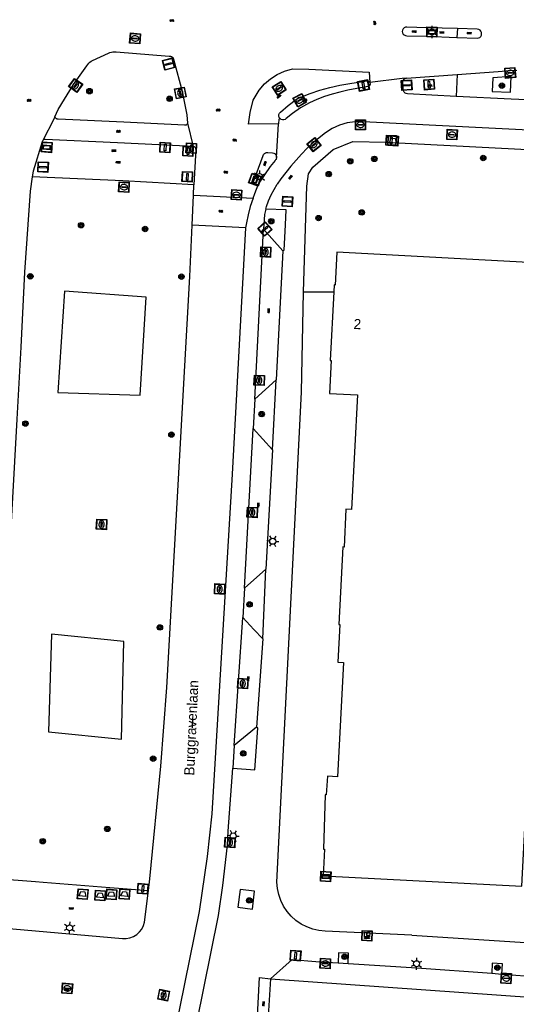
# Model space of a CAD drawing. Header units: metres. Extents: x 93870 to 95789, y 463036 to 464040.
# Tile 185 of 256: x 94787 to 94836, y 463271 to 463368. Entities that reach past the tile are written whole.
import ezdxf
from ezdxf.enums import TextEntityAlignment as Align

# ---------------------------------------------------------------- set-up
doc = ezdxf.new("R2010")
doc.units = ezdxf.units.M
doc.header["$LTSCALE"] = 25.4
for name, color, linetype in [('B_BEBOUWINGSGRENS_0', 1, 'Continuous'), ('Q_AFVAL_APART_PLAATS_0', 7, 'Continuous'), ('Q_AFVALBAK_0', 7, 'Continuous'), ('Q_BOOM_0', 3, 'Continuous'), ('Q_DRUKKNOPPAAL_0', 132, 'Continuous'), ('Q_ELEKTRAKAST_0', 7, 'Continuous'), ('Q_GASPUT_0', 7, 'Continuous'), ('Q_INSPECTIE_OF_RIOOLPUT_0', 253, 'Continuous'), ('Q_KOLK_0', 254, 'Continuous'), ('Q_LICHTMAST_0', 2, 'Continuous'), ('Q_STRAATNAAMBORD_0', 7, 'Continuous'), ('Q_VERKEERSBORDPAAL_0', 40, 'Continuous'), ('Q_VERKEERSREGELINSTALLATIEPAAL', 40, 'Continuous'), ('Q_WATERLEIDINGPUT_0', 5, 'Continuous'), ('S_GBKN_SYMBOOL_GV_GROOT_0', 7, 'Continuous'), ('S_GBKN_SYMBOOL_OV_GROOT_0', 7, 'Continuous'), ('T_CULTUURGRENS_0', 76, 'Continuous'), ('T_HEK_0', 57, 'Continuous'), ('T_MUUR_30CM_0', 10, 'Continuous'), ('V_WEGGRENS_0', 7, 'Continuous'), ('Z_GBKN_HUISNUMMER_0', 252, 'Continuous'), ('Z_STRAATNAAM_0', 252, 'Continuous')]:
    doc.layers.add(name, color=color, linetype=linetype)

# ---------------------------------------------------------------- blocks, each defined once
blk = doc.blocks.new('Q_AFVALBAK')
for points in [[(-0.5, 0.5), (0.5, 0.5), (0.5, -0.5), (-0.5, -0.5)], [(-0.336, 0.197), (0.331, 0.197), (0.19, -0.251), (-0.196, -0.251)]]:
    blk.add_lwpolyline(points, close=True)
blk.add_lwpolyline([(-0.442, 0.464), (0.438, 0.464, -0.414214), (0.459, 0.442), (0.459, -0.437, -0.414214), (0.438, -0.459), (-0.442, -0.459, -0.414214), (-0.463, -0.437), (-0.463, 0.442), (-0.463, 0.444), (-0.463, 0.446), (-0.463, 0.448), (-0.462, 0.45), (-0.461, 0.451), (-0.46, 0.453), (-0.459, 0.455), (-0.458, 0.456), (-0.457, 0.457), (-0.456, 0.459), (-0.454, 0.46), (-0.453, 0.461), (-0.451, 0.462), (-0.449, 0.462), (-0.447, 0.463), (-0.446, 0.463), (-0.444, 0.464), (-0.442, 0.464)], format="xyb")
blk = doc.blocks.new('Q_AFVAL_APART_PLAATS')
for points in [[(-0.5, 0.5), (0.5, 0.5), (0.5, -0.5), (-0.5, -0.5)], [(-0.336, 0.197), (0.331, 0.197), (0.19, -0.251), (-0.196, -0.251)]]:
    blk.add_lwpolyline(points, close=True)
blk.add_lwpolyline([(-0.442, 0.464), (0.438, 0.464, -0.414214), (0.459, 0.442), (0.459, -0.437, -0.414214), (0.438, -0.459), (-0.442, -0.459, -0.414214), (-0.463, -0.437), (-0.463, 0.442, -0.414214), (-0.442, 0.464)], format="xyb")
blk = doc.blocks.new('Q_STRAATNAAMBORD')
for points in [[(-0.5, 0.5), (0.5, 0.5), (0.5, -0.5), (-0.5, -0.5)], [(-0.369, 0.22), (0.358, 0.22), (0.358, -0.214), (-0.369, -0.214)]]:
    blk.add_lwpolyline(points, close=True)
for points in [[(-0.442, 0.464), (0.438, 0.464, -0.414214), (0.459, 0.442), (0.459, -0.437, -0.414214), (0.438, -0.459), (-0.442, -0.459, -0.414214), (-0.463, -0.437), (-0.463, 0.442), (-0.463, 0.444), (-0.463, 0.446), (-0.463, 0.448), (-0.462, 0.45), (-0.461, 0.451), (-0.46, 0.453), (-0.459, 0.455), (-0.458, 0.456), (-0.457, 0.457), (-0.456, 0.459), (-0.454, 0.46), (-0.453, 0.461), (-0.451, 0.462), (-0.449, 0.462), (-0.447, 0.463), (-0.446, 0.463), (-0.444, 0.464), (-0.442, 0.464)], [(-0.287, 0.16), (0.281, 0.16, -0.414214), (0.303, 0.139), (0.303, -0.134, -0.414214), (0.281, -0.156), (-0.287, -0.156, -0.414214), (-0.308, -0.134), (-0.308, 0.139), (-0.308, 0.14), (-0.308, 0.142), (-0.307, 0.144), (-0.307, 0.146), (-0.306, 0.148), (-0.305, 0.149), (-0.304, 0.151), (-0.303, 0.152), (-0.302, 0.154), (-0.3, 0.155), (-0.299, 0.156), (-0.297, 0.157), (-0.296, 0.158), (-0.294, 0.159), (-0.292, 0.159), (-0.29, 0.16), (-0.288, 0.16), (-0.287, 0.16)]]:
    blk.add_lwpolyline(points, format="xyb")
blk = doc.blocks.new('Q_ELEKTRAKAST')
for points in [[(-0.5, 0.5), (0.5, 0.5), (0.5, -0.5), (-0.5, -0.5)], [(-0.262, 0.264), (0.25, 0.264), (0.25, 0.187), (-0.262, 0.187)], [(-0.262, 0.107), (0.25, 0.107), (0.25, -0.332), (-0.262, -0.332)]]:
    blk.add_lwpolyline(points, close=True)
blk.add_lwpolyline([(-0.442, 0.464), (0.438, 0.464, -0.414214), (0.459, 0.442), (0.459, -0.437, -0.414214), (0.438, -0.459), (-0.442, -0.459, -0.414214), (-0.463, -0.437), (-0.463, 0.442), (-0.463, 0.444), (-0.463, 0.446), (-0.463, 0.448), (-0.462, 0.45), (-0.461, 0.451), (-0.46, 0.453), (-0.459, 0.455), (-0.458, 0.456), (-0.457, 0.457), (-0.456, 0.459), (-0.454, 0.46), (-0.453, 0.461), (-0.451, 0.462), (-0.449, 0.462), (-0.447, 0.463), (-0.446, 0.463), (-0.444, 0.464), (-0.442, 0.464)], format="xyb")
blk.add_lwpolyline([(-0.177, 0.001, -1), (-0.177, -0.069, -1)], format="xyb", close=True)
blk.add_lwpolyline([(0.044, 0.088), (-0.056, -0.112), (0.044, -0.112), (-0.056, -0.312)])
blk = doc.blocks.new('Q_LICHTMAST')
for points in [[(-0.26, 0.15), (-0.52, 0.3)], [(0, 0.3), (0, 0.6)], [(0.26, 0.15), (0.52, 0.3)], [(-0.26, -0.15), (-0.52, -0.3)], [(0, -0.3), (0, -0.6)], [(0.26, -0.15), (0.52, -0.3)]]:
    blk.add_lwpolyline(points)
blk.add_circle((0, 0), 0.3)
blk = doc.blocks.new('Q_VERKEERSREGELINSTALLATIEPAAL')
for points in [[(-0.5, 0.5), (0.5, 0.5), (0.5, -0.5), (-0.5, -0.5)], [(-0.08, 0.333), (0.071, 0.333), (0.071, -0.329), (-0.08, -0.329)]]:
    blk.add_lwpolyline(points, close=True)
blk.add_lwpolyline([(-0.442, 0.464), (0.438, 0.464, -0.414214), (0.459, 0.442), (0.459, -0.437, -0.414214), (0.438, -0.459), (-0.442, -0.459, -0.414214), (-0.463, -0.437), (-0.463, 0.442), (-0.463, 0.444), (-0.463, 0.446), (-0.463, 0.448), (-0.462, 0.45), (-0.461, 0.451), (-0.46, 0.453), (-0.459, 0.455), (-0.458, 0.456), (-0.457, 0.457), (-0.456, 0.459), (-0.454, 0.46), (-0.453, 0.461), (-0.451, 0.462), (-0.449, 0.462), (-0.447, 0.463), (-0.446, 0.463), (-0.444, 0.464), (-0.442, 0.464)], format="xyb")
blk = doc.blocks.new('Q_VERKEERSBORDPAAL')
for points in [[(-0.5, 0.5), (0.5, 0.5), (0.5, -0.5), (-0.5, -0.5)], [(-0.08, 0.333), (0.071, 0.333), (0.071, -0.329), (-0.08, -0.329)]]:
    blk.add_lwpolyline(points, close=True)
blk.add_lwpolyline([(-0.442, 0.464), (0.438, 0.464, -0.414214), (0.459, 0.442), (0.459, -0.437, -0.414214), (0.438, -0.459), (-0.442, -0.459, -0.414214), (-0.463, -0.437), (-0.463, 0.442), (-0.463, 0.444), (-0.463, 0.446), (-0.463, 0.448), (-0.462, 0.45), (-0.461, 0.451), (-0.46, 0.453), (-0.459, 0.455), (-0.458, 0.456), (-0.457, 0.457), (-0.456, 0.459), (-0.454, 0.46), (-0.453, 0.461), (-0.451, 0.462), (-0.449, 0.462), (-0.447, 0.463), (-0.446, 0.463), (-0.444, 0.464), (-0.442, 0.464)], format="xyb")
blk = doc.blocks.new('Q_DRUKKNOPPAAL')
for points in [[(-0.5, 0.5), (0.5, 0.5), (0.5, -0.5), (-0.5, -0.5)], [(-0.08, 0.333), (0.071, 0.333), (0.071, -0.329), (-0.08, -0.329)]]:
    blk.add_lwpolyline(points, close=True)
blk.add_lwpolyline([(-0.442, 0.464), (0.438, 0.464, -0.414214), (0.459, 0.442), (0.459, -0.437, -0.414214), (0.438, -0.459), (-0.442, -0.459, -0.414214), (-0.463, -0.437), (-0.463, 0.442), (-0.463, 0.444), (-0.463, 0.446), (-0.463, 0.448), (-0.462, 0.45), (-0.461, 0.451), (-0.46, 0.453), (-0.459, 0.455), (-0.458, 0.456), (-0.457, 0.457), (-0.456, 0.459), (-0.454, 0.46), (-0.453, 0.461), (-0.451, 0.462), (-0.449, 0.462), (-0.447, 0.463), (-0.446, 0.463), (-0.444, 0.464), (-0.442, 0.464)], format="xyb")
blk = doc.blocks.new('Q_INSPECTIE_OF_RIOOLPUT')
blk.add_lwpolyline([(-0.5, 0.5), (0.5, 0.5), (0.5, -0.5), (-0.5, -0.5)], close=True)
for points in [[(-0.442, 0.464), (0.438, 0.464, -0.414214), (0.459, 0.442), (0.459, -0.437, -0.414214), (0.438, -0.459), (-0.442, -0.459, -0.414214), (-0.463, -0.437), (-0.463, 0.442), (-0.463, 0.444), (-0.463, 0.446), (-0.463, 0.448), (-0.462, 0.45), (-0.461, 0.451), (-0.46, 0.453), (-0.459, 0.455), (-0.458, 0.456), (-0.457, 0.457), (-0.456, 0.459), (-0.454, 0.46), (-0.453, 0.461), (-0.451, 0.462), (-0.449, 0.462), (-0.447, 0.463), (-0.446, 0.463), (-0.444, 0.464), (-0.442, 0.464)], [(-0.345, 0.105, 0.380426), (-0.276, -0.18)], [(-0.008, 0.266, 0.240218), (-0.345, 0.105)], [(-0.194, 0.045, 0.853344), (-0.194, -0.032)], [(0.331, 0.111, 0.240191), (-0.008, 0.266)], [(0.185, -0.032, 0.849746), (0.185, 0.045)], [(0.267, -0.176, 0.380426), (0.331, 0.111)], [(-0.276, -0.18, 0.148452), (0.012, -0.257)], [(0.012, -0.257, 0.131742), (0.267, -0.176)]]:
    blk.add_lwpolyline(points, format="xyb")
for points in [[(-0.194, 0.045), (0.185, 0.045)], [(0.185, -0.032), (-0.194, -0.032)]]:
    blk.add_lwpolyline(points)
blk = doc.blocks.new('Q_KOLK')
blk.add_lwpolyline([(-0.5, 0.5), (0.5, 0.5), (0.5, -0.5), (-0.5, -0.5)], close=True)
for points in [[(-0.442, 0.464), (0.438, 0.464, -0.414214), (0.459, 0.442), (0.459, -0.437, -0.414214), (0.438, -0.459), (-0.442, -0.459, -0.414214), (-0.463, -0.437), (-0.463, 0.442, -0.414214), (-0.442, 0.464)], [(-0.345, 0.105, 0.380426), (-0.276, -0.18)], [(-0.008, 0.266, 0.240218), (-0.345, 0.105)], [(-0.194, 0.045, 0.853344), (-0.194, -0.032)], [(0.331, 0.111, 0.240191), (-0.008, 0.266)], [(0.185, -0.032, 0.849746), (0.185, 0.045)], [(0.267, -0.176, 0.380426), (0.331, 0.111)], [(-0.276, -0.18, 0.148452), (0.012, -0.257)], [(0.012, -0.257, 0.131742), (0.267, -0.176)]]:
    blk.add_lwpolyline(points, format="xyb")
for points in [[(-0.194, 0.045), (0.185, 0.045)], [(0.185, -0.032), (-0.194, -0.032)]]:
    blk.add_lwpolyline(points)
blk = doc.blocks.new('Q_GASPUT')
blk.add_lwpolyline([(-0.5, 0.5), (0.5, 0.5), (0.5, -0.5), (-0.5, -0.5)], close=True)
for points in [[(-0.442, 0.464), (0.438, 0.464, -0.414214), (0.459, 0.442), (0.459, -0.437, -0.414214), (0.438, -0.459), (-0.442, -0.459, -0.414214), (-0.463, -0.437), (-0.463, 0.442), (-0.463, 0.444), (-0.463, 0.446), (-0.463, 0.448), (-0.462, 0.45), (-0.461, 0.451), (-0.46, 0.453), (-0.459, 0.455), (-0.458, 0.456), (-0.457, 0.457), (-0.456, 0.459), (-0.454, 0.46), (-0.453, 0.461), (-0.451, 0.462), (-0.449, 0.462), (-0.447, 0.463), (-0.446, 0.463), (-0.444, 0.464), (-0.442, 0.464)], [(-0.345, 0.105, 0.380426), (-0.276, -0.18)], [(-0.008, 0.266, 0.240218), (-0.345, 0.105)], [(-0.194, 0.045, 0.853344), (-0.194, -0.032)], [(0.331, 0.111, 0.240191), (-0.008, 0.266)], [(0.185, -0.032, 0.849746), (0.185, 0.045)], [(0.267, -0.176, 0.380426), (0.331, 0.111)], [(-0.276, -0.18, 0.148452), (0.012, -0.257)], [(0.012, -0.257, 0.131742), (0.267, -0.176)]]:
    blk.add_lwpolyline(points, format="xyb")
for points in [[(-0.194, 0.045), (0.185, 0.045)], [(0.185, -0.032), (-0.194, -0.032)]]:
    blk.add_lwpolyline(points)
blk = doc.blocks.new('Q_WATERLEIDINGPUT')
blk.add_lwpolyline([(-0.5, 0.5), (0.5, 0.5), (0.5, -0.5), (-0.5, -0.5)], close=True)
for points in [[(-0.442, 0.464), (0.438, 0.464, -0.414214), (0.459, 0.442), (0.459, -0.437, -0.414214), (0.438, -0.459), (-0.442, -0.459, -0.414214), (-0.463, -0.437), (-0.463, 0.442), (-0.463, 0.444), (-0.463, 0.446), (-0.463, 0.448), (-0.462, 0.45), (-0.461, 0.451), (-0.46, 0.453), (-0.459, 0.455), (-0.458, 0.456), (-0.457, 0.457), (-0.456, 0.459), (-0.454, 0.46), (-0.453, 0.461), (-0.451, 0.462), (-0.449, 0.462), (-0.447, 0.463), (-0.446, 0.463), (-0.444, 0.464), (-0.442, 0.464)], [(-0.345, 0.105, 0.380426), (-0.276, -0.18)], [(-0.008, 0.266, 0.240218), (-0.345, 0.105)], [(-0.194, 0.045, 0.853344), (-0.194, -0.032)], [(0.331, 0.111, 0.240191), (-0.008, 0.266)], [(0.185, -0.032, 0.849746), (0.185, 0.045)], [(0.267, -0.176, 0.380426), (0.331, 0.111)], [(-0.276, -0.18, 0.148452), (0.012, -0.257)], [(0.012, -0.257, 0.131742), (0.267, -0.176)]]:
    blk.add_lwpolyline(points, format="xyb")
for points in [[(-0.194, 0.045), (0.185, 0.045)], [(0.185, -0.032), (-0.194, -0.032)]]:
    blk.add_lwpolyline(points)
blk = doc.blocks.new('Q_BOOM')
for radius in [0.27, 0.18, 0.09]:
    blk.add_circle((0, 0), radius)
blk = doc.blocks.new('S_GBKN_SYMBOOL_OV_GROOT')
for points in [[(-0.21875, 0.0625), (0.21875, 0.0625)], [(-0.21875, 0), (0.21875, 0)], [(-0.1875, 0.0625), (-0.1875, 0)], [(-0.125, 0.09375), (-0.125, 0.0625)], [(-0.125, 0), (-0.125, -0.0625)], [(-0.0625, 0.0625), (-0.0625, 0)], [(0, 0.09375), (0, 0.0625)], [(0, 0), (0, -0.0625)], [(0.0625, 0.0625), (0.0625, 0)], [(0.125, 0.09375), (0.125, 0.0625)], [(0.125, 0), (0.125, -0.0625)], [(0.1875, 0.0625), (0.1875, 0)], [(-0.21875, -0.0625), (0.21875, -0.0625)], [(-0.1875, -0.0625), (-0.1875, -0.09375)], [(-0.0625, -0.0625), (-0.0625, -0.09375)], [(0.0625, -0.0625), (0.0625, -0.09375)], [(0.1875, -0.0625), (0.1875, -0.09375)]]:
    blk.add_lwpolyline(points)
blk = doc.blocks.new('S_GBKN_SYMBOOL_GV_GROOT')
for points in [[(-0.1875, 0.03125), (-0.09375, 0.09375)], [(-0.1875, -0.0625), (0.0625, 0.09375)], [(-0.1875, 0.09375), (0.125, -0.09375)], [(-0.1875, 0), (-0.03125, -0.09375)], [(-0.125, -0.09375), (0.1875, 0.09375)], [(-0.0625, 0.09375), (0.1875, -0.0625)], [(0.03125, -0.09375), (0.1875, 0)], [(0.09375, 0.09375), (0.1875, 0.03125)]]:
    blk.add_lwpolyline(points)

msp = doc.modelspace()

# ---------------------------------------------------------------- linework, layer by layer
at = {"layer": 'B_BEBOUWINGSGRENS_0'}
for points in [[(94874.801, 463342.37), (94869.36, 463342.7), (94869.32, 463342.08), (94839.76, 463343.64), (94839.78, 463344.02), (94818.4, 463345.16), (94818.23, 463341.91), (94818.12, 463341.92), (94818.085, 463341.241)], [(94818.085, 463341.241), (94817.73, 463334.45), (94817.84, 463334.44), (94817.67, 463331.18), (94820.44, 463331.03), (94819.84, 463319.7), (94819.29, 463319.72), (94819.1, 463315.98), (94818.99, 463315.99), (94818.58, 463308.32), (94818.69, 463308.31), (94818.49, 463304.57), (94819.04, 463304.54), (94818.45, 463293.25), (94817.45, 463293.3), (94817.35, 463291.45), (94817.24, 463291.45), (94817.055, 463286.087), (94817.165, 463286.082), (94817.05, 463283.438), (94836.697, 463282.428), (94837.573, 463299.709)]]:
    msp.add_lwpolyline(points, dxfattribs=at)
at = {"layer": 'T_CULTUURGRENS_0'}
msp.add_line((94799.536, 463340.704), (94791.437, 463341.314), dxfattribs=at)
for points in [[(94791.437, 463341.314), (94790.778, 463331.288), (94798.926, 463331.019), (94799.536, 463340.704)], [(94797.328, 463306.625), (94790.156, 463307.357), (94789.864, 463297.696), (94797.084, 463296.964), (94797.328, 463306.625)]]:
    msp.add_lwpolyline(points, dxfattribs=at)
at = {"layer": 'T_HEK_0'}
msp.add_line((94815.09, 463341.23), (94818.085, 463341.241), dxfattribs=at)
at = {"layer": 'T_MUUR_30CM_0'}
msp.add_line((94815.09, 463341.23), (94815.434, 463351.695), dxfattribs=at)
for points in [[(94815.434, 463351.695), (94815.58, 463352.9), (94816.03, 463353.57), (94818.02, 463355.33), (94819.98, 463356.11), (94823.25, 463356.05), (94874.79, 463353.39)], [(94812.451, 463282.824), (94814.91, 463331.32), (94815.09, 463341.23)], [(94825.82, 463277.57), (94817.23, 463277.95), (94816.608, 463278.017), (94815.999, 463278.16), (94815.413, 463278.379), (94814.859, 463278.669), (94814.345, 463279.026), (94813.88, 463279.445), (94813.47, 463279.918), (94813.124, 463280.439), (94812.844, 463280.998), (94812.637, 463281.589), (94812.505, 463282.2), (94812.451, 463282.824)]]:
    msp.add_lwpolyline(points, dxfattribs=at)
at = {"layer": 'V_WEGGRENS_0'}
for p, q in [((94827.288, 463367.372), (94827.251, 463366.525)), ((94830.327, 463367.299), (94827.288, 463367.372)), ((94830.327, 463367.299), (94830.276, 463366.413)), ((94827.251, 463366.525), (94830.276, 463366.413)), ((94821.598, 463362.992), (94821.65, 463361.958)), ((94824.838, 463362.341), (94821.65, 463361.958)), ((94825.296, 463362.396), (94824.838, 463362.341)), ((94825.296, 463362.396), (94830.28, 463362.739)), ((94830.28, 463362.739), (94830.198, 463360.57)), ((94835.645, 463362.556), (94833.815, 463362.403)), ((94790.5, 463358.572), (94790.382, 463358.338)), ((94790.382, 463358.338), (94789.312, 463356.215)), ((94803.604, 463357.934), (94804.192, 463355.63)), ((94812.619, 463357.858), (94809.657, 463357.846)), ((94812.429, 463354.542), (94812.619, 463357.858)), ((94789.312, 463356.215), (94789.268, 463356.147)), ((94804.199, 463350.818), (94804.245, 463351.84)), ((94804.063, 463347.837), (94804.199, 463350.818)), ((94804.199, 463350.818), (94810.101, 463350.497)), ((94809.368, 463347.583), (94804.063, 463347.837)), ((94810.28, 463330.628), (94811.151, 463347.43)), ((94811.151, 463347.43), (94813.036, 463345.307)), ((94813.036, 463345.307), (94812.387, 463332.534)), ((94812.387, 463332.534), (94810.28, 463330.628)), ((94812.027, 463325.586), (94812.387, 463332.534)), ((94810.28, 463330.628), (94810.112, 463327.711)), ((94809.249, 463311.914), (94810.112, 463327.711)), ((94810.112, 463327.711), (94812.027, 463325.586)), ((94812.027, 463325.586), (94811.367, 463313.802)), ((94811.367, 463313.802), (94809.249, 463311.914)), ((94811.055, 463306.906), (94811.367, 463313.802)), ((94809.249, 463311.914), (94809.085, 463309.013)), ((94808.224, 463296.335), (94809.085, 463309.013)), ((94811.055, 463306.906), (94810.441, 463298.145)), ((94810.441, 463298.145), (94808.224, 463296.335)), ((94810.564, 463298.039), (94810.441, 463298.145)), ((94808.224, 463296.335), (94808.114, 463294.106)), ((94799.377, 463278.865), (94799.765, 463281.993)), ((94825.82, 463277.57), (94838.03, 463276.78)), ((94818.512, 463274.824), (94819.51, 463274.761)), ((94833.722, 463273.79), (94834.72, 463273.717)), ((94834.72, 463273.717), (94847.935, 463272.755)), ((94811.815, 463273.257), (94811.506, 463268.234)), ((94811.815, 463273.257), (94888.259, 463267.839))]:
    msp.add_line(p, q, dxfattribs=at)
for points in [[(94827.288, 463367.372), (94825.304, 463367.435), (94825.168, 463367.415), (94825.043, 463367.356), (94824.942, 463367.262), (94824.874, 463367.143), (94824.844, 463367.008), (94824.875, 463366.872), (94824.945, 463366.752), (94825.048, 463366.659), (94825.174, 463366.601), (94825.312, 463366.583), (94827.251, 463366.525)], [(94832.69, 463366.635), (94832.714, 463366.769), (94832.706, 463366.912), (94832.65, 463367.044), (94832.553, 463367.149), (94832.425, 463367.215), (94832.283, 463367.233), (94830.327, 463367.299)], [(94830.276, 463366.413), (94832.27, 463366.35), (94832.405, 463366.366), (94832.527, 463366.423), (94832.626, 463366.516), (94832.69, 463366.635)], [(94792.328, 463361.748), (94793.646, 463363.613), (94793.741, 463363.739), (94793.848, 463363.855), (94793.966, 463363.959), (94794.093, 463364.052), (94794.229, 463364.132), (94795.799, 463364.87), (94795.944, 463364.919), (94796.093, 463364.955), (94796.244, 463364.978), (94796.397, 463364.986), (94796.55, 463364.98), (94801.817, 463364.565), (94801.93, 463364.563), (94802.037, 463364.529), (94802.131, 463364.467), (94802.203, 463364.38), (94802.248, 463364.277), (94803.106, 463360.977), (94803.184, 463360.582)], [(94810.11, 463360.215), (94810.695, 463361.21), (94811.219, 463361.812), (94811.824, 463362.333), (94812.498, 463362.761), (94813.226, 463363.087), (94813.994, 463363.305), (94815.612, 463363.287), (94821.598, 463362.992)], [(94830.198, 463360.57), (94825.381, 463360.834), (94825.253, 463360.856), (94825.136, 463360.914), (94825.042, 463361.003), (94824.978, 463361.116), (94824.949, 463361.243), (94824.907, 463361.923), (94824.919, 463362.057), (94824.969, 463362.181), (94825.055, 463362.285), (94825.167, 463362.359), (94825.296, 463362.396)], [(94830.28, 463362.739), (94834.337, 463363.048), (94835.536, 463363.139), (94836.2, 463363.159)], [(94833.815, 463362.403), (94833.751, 463361.07), (94835.567, 463360.992), (94835.645, 463362.556)], [(94790.5, 463358.572), (94790.835, 463359.294), (94792.328, 463361.748)], [(94812.779, 463358.386), (94812.694, 463358.502), (94812.654, 463358.64), (94812.662, 463358.783), (94812.717, 463358.915), (94812.814, 463359.021), (94813.572, 463359.694), (94814.411, 463360.296), (94814.824, 463360.514), (94815.765, 463360.88), (94816.722, 463361.198), (94817.695, 463361.467), (94818.68, 463361.686), (94819.675, 463361.856), (94821.359, 463362.11), (94821.529, 463362.082), (94821.65, 463361.958)], [(94821.65, 463361.958), (94821.676, 463361.788), (94821.596, 463361.635), (94821.441, 463361.558), (94819.482, 463361.179), (94818.697, 463361.01), (94817.922, 463360.801), (94817.158, 463360.554), (94816.407, 463360.269), (94815.672, 463359.946), (94814.799, 463359.462), (94813.99, 463358.877), (94813.379, 463358.379), (94813.271, 463358.301), (94813.144, 463358.26), (94813.011, 463358.262), (94812.885, 463358.305), (94812.779, 463358.386)], [(94803.184, 463360.582), (94803.546, 463358.753), (94803.604, 463357.934)], [(94881.639, 463357.964), (94870.866, 463358.547), (94861.387, 463359.026), (94853.984, 463359.411), (94846.423, 463359.786), (94838.646, 463360.172), (94835.638, 463360.308), (94830.198, 463360.57)], [(94809.657, 463357.846), (94809.803, 463358.997), (94810.11, 463360.215)], [(94803.604, 463357.934), (94803.581, 463357.859), (94803.536, 463357.795), (94803.474, 463357.747), (94803.4, 463357.721), (94803.322, 463357.717), (94797.333, 463358.021), (94790.816, 463358.321), (94790.727, 463358.325), (94790.643, 463358.356), (94790.573, 463358.412), (94790.524, 463358.486), (94790.5, 463358.572)], [(94812.779, 463358.386), (94812.639, 463358.333), (94812.619, 463357.858)], [(94863.769, 463355.936), (94847.993, 463356.722), (94833.432, 463357.447), (94820.994, 463358.067), (94820.201, 463358.064), (94819.417, 463357.949), (94818.657, 463357.724), (94817.936, 463357.395), (94817.268, 463356.968), (94815.992, 463355.959), (94815.461, 463355.448), (94814.908, 463354.869), (94814.37, 463354.275), (94813.848, 463353.668), (94813.342, 463353.047), (94812.853, 463352.413), (94812.497, 463351.905)], [(94789.268, 463356.147), (94789.247, 463356.069), (94788.353, 463353.187), (94788.256, 463352.623)], [(94804.192, 463355.63), (94796.683, 463355.991), (94789.529, 463356.303), (94789.449, 463356.297), (94789.374, 463356.266), (94789.312, 463356.215)], [(94804.192, 463355.63), (94804.272, 463355.604), (94804.341, 463355.556), (94804.393, 463355.49), (94804.423, 463355.411), (94804.429, 463355.327), (94804.245, 463351.84)], [(94810.671, 463351.979), (94810.559, 463351.85), (94810.392, 463351.816), (94810.238, 463351.89), (94810.161, 463352.042), (94810.193, 463352.21), (94811.088, 463354.727), (94811.14, 463354.841), (94811.222, 463354.936), (94811.328, 463355.004), (94811.448, 463355.039)], [(94812.429, 463354.542), (94812.418, 463354.474), (94812.399, 463354.408), (94812.372, 463354.345), (94812.338, 463354.286), (94812.296, 463354.231), (94811.779, 463353.63), (94810.671, 463351.979)], [(94811.448, 463355.039), (94811.574, 463355.038), (94812.041, 463354.995), (94812.167, 463354.961), (94812.278, 463354.891), (94812.363, 463354.792), (94812.415, 463354.672), (94812.429, 463354.542)], [(94788.256, 463352.623), (94788.049, 463351.214), (94787.495, 463343.196), (94787.137, 463335.753), (94786.748, 463328.64), (94785.29, 463302.31)], [(94804.245, 463351.84), (94797.233, 463352.225), (94788.256, 463352.623)], [(94810.101, 463350.497), (94810.267, 463350.959), (94810.671, 463351.979)], [(94811.361, 463349.428), (94811.42, 463349.677), (94811.635, 463350.259), (94811.887, 463350.826), (94812.174, 463351.375), (94812.497, 463351.905)], [(94810.101, 463350.497), (94809.805, 463349.677), (94809.615, 463348.841), (94809.453, 463348.049), (94809.368, 463347.583)], [(94811.361, 463349.428), (94811.233, 463348.889), (94811.151, 463347.43)], [(94813.036, 463345.307), (94813.183, 463345.345), (94813.31, 463347.862), (94813.389, 463349.365), (94811.361, 463349.428)], [(94799.765, 463281.993), (94799.905, 463283.132), (94800.968, 463294.281), (94801.58, 463302.07), (94803.833, 463342.765), (94804.063, 463347.837)], [(94809.368, 463347.583), (94808.031, 463323.196), (94806.008, 463289.559), (94805.568, 463285.366), (94804.767, 463279.902), (94801.896, 463265.752), (94801.265, 463262.639), (94799.212, 463248.24)], [(94809.085, 463309.013), (94810.189, 463307.806), (94811.055, 463306.906)], [(94808.114, 463294.106), (94810.283, 463293.94), (94810.564, 463298.039)], [(94799.38, 463236.666), (94801.262, 463250), (94802.364, 463258.17), (94802.71, 463260.369), (94803.811, 463265.282), (94806.685, 463279.512), (94807.096, 463282.496), (94807.559, 463286.484), (94807.643, 463287.845), (94808.114, 463294.106)], [(94784.661, 463283.174), (94788.583, 463282.868), (94789.35, 463282.808), (94795.95, 463282.291), (94799.765, 463281.993)], [(94810.251, 463281.913), (94808.824, 463282.086), (94808.611, 463280.325)], [(94808.611, 463280.325), (94810.038, 463280.152), (94810.251, 463281.913)], [(94784.73, 463279.942), (94784.786, 463279.579), (94784.912, 463279.234), (94785.102, 463278.919), (94785.349, 463278.647), (94785.644, 463278.428), (94785.976, 463278.271), (94786.332, 463278.18), (94797.181, 463277.231), (94797.555, 463277.233), (94797.922, 463277.302), (94798.271, 463277.436), (94798.589, 463277.631), (94798.868, 463277.881), (94799.096, 463278.176), (94799.268, 463278.508), (94799.377, 463278.865)], [(94819.51, 463274.761), (94819.556, 463275.772), (94818.558, 463275.818), (94818.512, 463274.824)], [(94811.815, 463273.257), (94813.957, 463275.164), (94816.31, 463274.964), (94818.512, 463274.824)], [(94819.51, 463274.761), (94826.291, 463274.331), (94833.722, 463273.79)], [(94834.72, 463273.717), (94834.767, 463274.736), (94833.768, 463274.782), (94833.722, 463273.79)], [(94811.506, 463268.234), (94810.47, 463268.281), (94810.733, 463273.373), (94811.815, 463273.257)]]:
    msp.add_lwpolyline(points, dxfattribs=at)
at = {"layer": 'Z_STRAATNAAM_0'}
msp.add_line((94804.114, 463298.081), (94804.159, 463299.08), dxfattribs=at)

# ---------------------------------------------------------------- block references
at = {"layer": 'Q_AFVAL_APART_PLAATS_0'}
for p, rotation in [((94793.248, 463281.63), 175.5209769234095), ((94794.975, 463281.496), 175.5209769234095), ((94796.085, 463281.603), 175.533540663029), ((94797.382, 463281.63), 175.533540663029)]:
    msp.add_blockref('Q_AFVAL_APART_PLAATS', p, dxfattribs=dict(at, rotation=rotation))
at = {"layer": 'Q_AFVALBAK_0', "rotation": 177.0455632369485}
msp.add_blockref('Q_AFVALBAK', (94823.949, 463356.18), dxfattribs=at)
at = {"layer": 'Q_BOOM_0'}
for p, rotation in [((94793.922, 463361.096), 54.7510589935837), ((94834.717, 463361.641), 177.540569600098), ((94801.846, 463360.346), 101.1703911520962), ((94819.713, 463354.162), 21.70053673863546), ((94822.099, 463354.395), 178.9488192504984), ((94832.87, 463354.479), 177.0455632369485), ((94817.588, 463352.891), 41.49025541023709), ((94816.582, 463348.537), 88.11728105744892), ((94820.857, 463349.091), 176.9478300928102), ((94793.094, 463347.829), 177.4614240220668), ((94799.424, 463347.458), 87.40358684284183), ((94811.903, 463348.223), 86.78319644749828), ((94788.068, 463342.765), 87.24625918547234), ((94803.019, 463342.738), 86.8311648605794), ((94810.958, 463329.136), 86.70378152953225), ((94787.584, 463328.202), 86.83053474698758), ((94802.025, 463327.107), 86.83116486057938), ((94809.757, 463310.298), 86.76438575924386), ((94800.885, 463308.018), 86.8311648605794), ((94800.219, 463295.037), 85.50736629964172), ((94809.129, 463295.551), 87.17477484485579), ((94795.686, 463288.087), 84.5536050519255), ((94789.298, 463286.868), 175.5270403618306), ((94809.72, 463281.002), 83.1033482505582), ((94819.151, 463275.43), 177.3609801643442), ((94834.274, 463274.35), 177.3636180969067)]:
    msp.add_blockref('Q_BOOM', p, dxfattribs=dict(at, rotation=rotation))
at = {"layer": 'Q_DRUKKNOPPAAL_0'}
for p, rotation in [((94827.519, 463361.743), 3.936900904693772), ((94821.025, 463361.649), 10.9495155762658), ((94801.398, 463355.523), 177.247587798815), ((94789.329, 463353.586), 87.26471972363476)]:
    msp.add_blockref('Q_DRUKKNOPPAAL', p, dxfattribs=dict(at, rotation=rotation))
at = {"layer": 'Q_ELEKTRAKAST_0', "rotation": 177.4670302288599}
msp.add_blockref('Q_ELEKTRAKAST', (94821.375, 463277.505), dxfattribs=at)
at = {"layer": 'Q_GASPUT_0', "rotation": 177.1463253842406}
msp.add_blockref('Q_GASPUT', (94829.786, 463356.8), dxfattribs=at)
at = {"layer": 'Q_INSPECTIE_OF_RIOOLPUT_0'}
for p, rotation in [((94798.431, 463366.322), 175.4948310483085), ((94812.691, 463361.374), 32.41615313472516), ((94797.33, 463351.602), 176.8572805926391), ((94808.458, 463350.835), 176.8868447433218), ((94795.124, 463318.222), 86.8311648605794), ((94806.804, 463311.826), 86.55825687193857), ((94791.716, 463272.295), 175.0008622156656), ((94801.261, 463271.628), 78.53052603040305)]:
    msp.add_blockref('Q_INSPECTIE_OF_RIOOLPUT', p, dxfattribs=dict(at, rotation=rotation))
at = {"layer": 'Q_KOLK_0'}
for p, rotation in [((94835.548, 463362.898), 4.340232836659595), ((94792.552, 463361.665), 54.7510589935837), ((94802.906, 463360.921), 101.1703911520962), ((94814.726, 463360.201), 27.82711037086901), ((94816.134, 463355.81), 38.33526765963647), ((94811.351, 463345.173), 87.03249653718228), ((94810.72, 463332.477), 87.03249653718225), ((94810.025, 463319.411), 86.87300406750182), ((94809.085, 463302.468), 86.11484197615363), ((94807.817, 463286.734), 86.468223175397), ((94817.248, 463274.766), 176.3621130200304), ((94835.138, 463273.294), 175.8364369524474)]:
    msp.add_blockref('Q_KOLK', p, dxfattribs=dict(at, rotation=rotation))
at = {"layer": 'Q_LICHTMAST_0'}
for p, rotation in [((94827.793, 463366.953), 178.6239592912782), ((94810.74, 463352.638), 56.13410555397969), ((94812.048, 463316.556), 86.79431876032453), ((94808.134, 463287.389), 86.468223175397), ((94791.953, 463278.293), 175.0008622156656), ((94826.272, 463274.734), 176.371590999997)]:
    msp.add_blockref('Q_LICHTMAST', p, dxfattribs=dict(at, rotation=rotation))
at = {"layer": 'Q_STRAATNAAMBORD_0'}
for p, rotation in [((94827.793, 463366.953), 178.6239592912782), ((94789.688, 463355.541), 175.8245238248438), ((94810.303, 463352.344), 70.42552693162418), ((94817.294, 463283.375), 177.0571669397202)]:
    msp.add_blockref('Q_STRAATNAAMBORD', p, dxfattribs=dict(at, rotation=rotation))
at = {"layer": 'Q_VERKEERSBORDPAAL_0'}
for p, rotation in [((94801.749, 463363.782), 104.5742161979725), ((94823.762, 463356.228), 177.0455632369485), ((94803.986, 463355.457), 177.247587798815), ((94813.505, 463350.173), 86.99121415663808), ((94811.274, 463347.449), 131.6016962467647), ((94799.205, 463282.162), 175.5335406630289), ((94814.305, 463275.545), 175.141657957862)]:
    msp.add_blockref('Q_VERKEERSBORDPAAL', p, dxfattribs=dict(at, rotation=rotation))
at = {"layer": 'Q_VERKEERSREGELINSTALLATIEPAAL'}
for p, rotation in [((94825.295, 463361.681), 93.53436713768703), ((94803.67, 463355.156), 177.247587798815), ((94803.596, 463352.631), 177.0940790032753)]:
    msp.add_blockref('Q_VERKEERSREGELINSTALLATIEPAAL', p, dxfattribs=dict(at, rotation=rotation))
at = {"layer": 'Q_WATERLEIDINGPUT_0', "rotation": 0.2167547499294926}
msp.add_blockref('Q_WATERLEIDINGPUT', (94820.738, 463357.768), dxfattribs=at)
at = {"layer": 'S_GBKN_SYMBOOL_GV_GROOT_0'}
for p, rotation in [((94802.067, 463368.073), 178.9860212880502), ((94822.151, 463367.851), 101.1281062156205), ((94787.95, 463360.172), 178.2526040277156), ((94806.656, 463359.214), 176.9668056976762), ((94796.788, 463357.101), 177.3643382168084), ((94808.282, 463356.238), 175.3435471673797), ((94807.403, 463353.064), 175.3435471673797), ((94806.911, 463349.201), 176.8868447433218), ((94791.664, 463272.152), 176.0754621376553)]:
    msp.add_blockref('S_GBKN_SYMBOOL_GV_GROOT', p, dxfattribs=dict(at, rotation=rotation))
at = {"layer": 'S_GBKN_SYMBOOL_OV_GROOT_0'}
for p, rotation in [((94826.061, 463366.98), 178.2866608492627), ((94828.785, 463366.893), 177.8796041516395), ((94831.505, 463366.824), 178.0674400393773), ((94827.581, 463361.655), 3.936900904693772), ((94812.652, 463360.576), 41.60068087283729), ((94815.236, 463360.185), 29.00442779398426), ((94796.343, 463355.189), 177.2428313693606), ((94796.764, 463354.046), 177.2560050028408), ((94811.295, 463353.946), 70.42552693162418), ((94813.817, 463352.579), 49.70785224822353), ((94811.658, 463339.367), 87.03249653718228), ((94810.638, 463320.14), 86.87300406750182), ((94809.64, 463302.949), 86.11484197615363), ((94792.134, 463280.203), 175.5209769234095), ((94811.142, 463270.79), 86.47977040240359)]:
    msp.add_blockref('S_GBKN_SYMBOOL_OV_GROOT', p, dxfattribs=dict(at, rotation=rotation))

# ---------------------------------------------------------------- texts
at = {"layer": 'Z_GBKN_HUISNUMMER_0', "linetype": 'Continuous'}
msp.add_text('2', height=1, rotation=357, dxfattribs=at).set_placement((94820.422, 463338.055), align=Align.MIDDLE)
at = {"layer": 'Z_STRAATNAAM_0', "linetype": 'Continuous'}
msp.add_text('Burggravenlaan', height=1, rotation=87.42085, dxfattribs=at).set_placement((94804.114, 463298.081), align=Align.MIDDLE)

doc.saveas('drawing.dxf')
